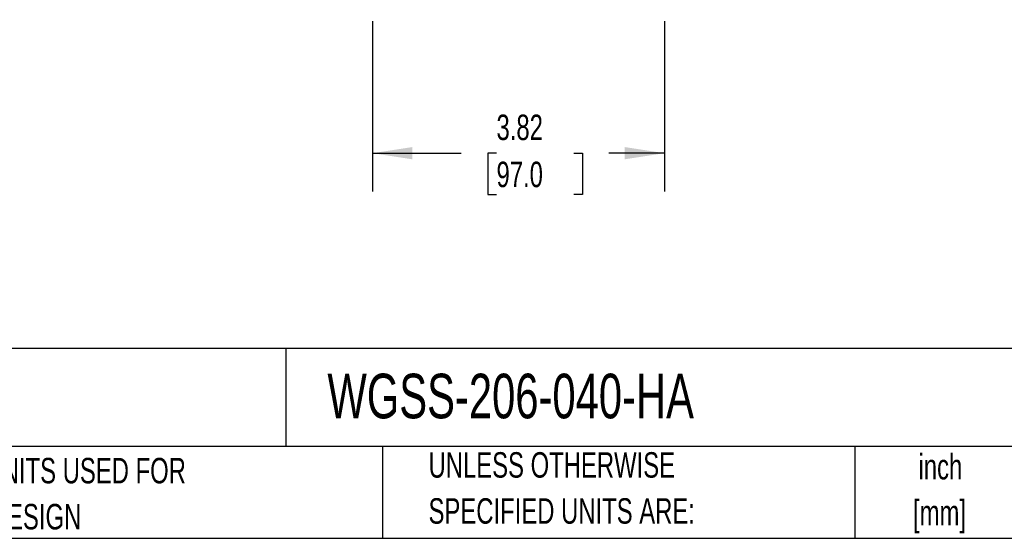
# Model space of a CAD drawing. Header units: inches. Extents: x 1 to 43, y 1 to 33.
# Tile 3 of 10: x 21 to 33.9, y 1 to 7.8. Entities that reach past the tile are written whole.
import ezdxf

# ---------------------------------------------------------------- set-up
doc = ezdxf.new("R2010")
doc.units = ezdxf.units.IN
doc.header["$LTSCALE"] = 4
doc.header["$MEASUREMENT"] = 0
doc.layers.add('DIMENSIONS', color=140, linetype='Continuous', lineweight=25)
doc.layers.add('TEXT', color=140, linetype='Continuous', lineweight=25)
doc.styles.add('SLDTEXTSTYLE0', font='TXT', dxfattribs={"width": 0.7})
doc.dimstyles.new('SLDDIMSTYLE0', dxfattribs={"dimtxt": 0.339844, "dimasz": 0.52, "dimexe": 0, "dimexo": 0.0625, "dimgap": 0.084961, "dimtad": 0, "dimtih": 1, "dimtoh": 1, "dimrnd": 1e-09, "dimzin": 12, "dimdsep": 46, "dimtxsty": 'SLDTEXTSTYLE0', "dimsah": 1, "dimcen": 0.09, "dimadec": 0, "dimazin": 3, "dimtfac": 1, "dimtofl": 0, "dimtmove": 0, "dimatfit": 3, "dimfxl": 0, "dimfrac": 2, "dimtolj": 1, "dimtzin": 12, "dimarcsym": 0})

# ---------------------------------------------------------------- blocks, each defined once
blk = doc.blocks.new('SW_NOTE_0')
at = {"layer": 'TEXT', "color": 0, "char_height": 0.3333, "attachment_point": 2, "style": 'SLDTEXTSTYLE0'}
for s, insert in [('inch', (0.5, 0.43)), ('[mm]', (0.489, -0.172))]:
    blk.add_mtext(s, dxfattribs=dict(at, insert=insert))
blk = doc.blocks.new('SW_NOTE_0_1')
at = {"layer": 'TEXT', "color": 0, "char_height": 0.33333, "attachment_point": 1, "style": 'SLDTEXTSTYLE0'}
for s, insert in [('UNLESS OTHERWISE', (0, 0.43)), ('SPECIFIED UNITS ARE:', (0, -0.172))]:
    blk.add_mtext(s, dxfattribs=dict(at, insert=insert))
blk = doc.blocks.new('SW_NOTE_0_5')
at = {"layer": 'TEXT', "color": 0, "char_height": 0.33333, "attachment_point": 1, "style": 'SLDTEXTSTYLE0'}
for s, insert in [('INCH UNITS USED FOR', (0, 0.43)), ('PART DESIGN', (0, -0.172))]:
    blk.add_mtext(s, dxfattribs=dict(at, insert=insert))
blk = doc.blocks.new('_D_12')
at = {"layer": 'DIMENSIONS'}
for p, q in [((25.663, 7.764), (25.663, 5.537)), ((29.482, 7.764), (29.482, 5.537)), ((25.663, 6.037), (26.823, 6.037)), ((27.284, 6.037), (27.17, 6.037)), ((27.17, 6.037), (27.17, 5.497)), ((28.294, 6.037), (28.408, 6.037)), ((28.408, 6.037), (28.408, 5.497)), ((29.482, 6.037), (28.754, 6.037)), ((27.17, 5.497), (27.284, 5.497)), ((28.408, 5.497), (28.294, 5.497))]:
    blk.add_line(p, q, dxfattribs=at)
for points in [[(25.663, 6.037), (26.183, 5.957), (26.183, 6.117)], [(29.482, 6.037), (28.962, 6.117), (28.962, 5.957)]]:
    blk.add_solid(points, dxfattribs=at)
at = {"layer": 'DIMENSIONS', "char_height": 0.3333, "attachment_point": 1, "style": 'SLDTEXTSTYLE0'}
for s, insert in [('3.82', (27.284, 6.542)), ('97.0', (27.284, 5.926))]:
    blk.add_mtext(s, dxfattribs=dict(at, insert=insert))

msp = doc.modelspace()

# ---------------------------------------------------------------- linework, layer by layer
at = {"layer": 'TEXT'}
for p, q in [((43, 3.4844264), (1, 3.4844264)), ((24.5289599, 3.4844264), (24.5289599, 2.2)), ((43, 2.2), (1, 2.2)), ((25.7921539, 2.2), (25.7921539, 1)), ((31.9723314, 2.2), (31.9723314, 1)), ((1, 1), (43, 1))]:
    msp.add_line(p, q, dxfattribs=at)

# ---------------------------------------------------------------- block references
for name, p in [('SW_NOTE_0_1', (26.3949469, 1.6963267)), ('SW_NOTE_0', (32.5903939, 1.6730339)), ('SW_NOTE_0_5', (19.7369596, 1.6218504))]:
    msp.add_blockref(name, p, dxfattribs=at)

# ---------------------------------------------------------------- texts
at = {"layer": 'TEXT', "insert": (25.0720822, 3.1525273), "char_height": 0.583333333, "attachment_point": 1, "style": 'SLDTEXTSTYLE0'}
msp.add_mtext('WGSS-206-040-HA', dxfattribs=at)

# ---------------------------------------------------------------- dimensions: what is measured, and where the dimension line sits
at = {"layer": 'DIMENSIONS'}
dim = msp.add_linear_dim(base=(29.4816332, 6.0367217), p1=(25.6627355, 7.9642756), p2=(29.4816332, 7.9642756), dimstyle='SLDDIMSTYLE0', dxfattribs=at)
dim.commit()
dim.dimension.update_dxf_attribs({"geometry": '_D_12', "text_midpoint": (27.7886297, 6.0367217), "dimtype": 160})

doc.saveas('drawing.dxf')
